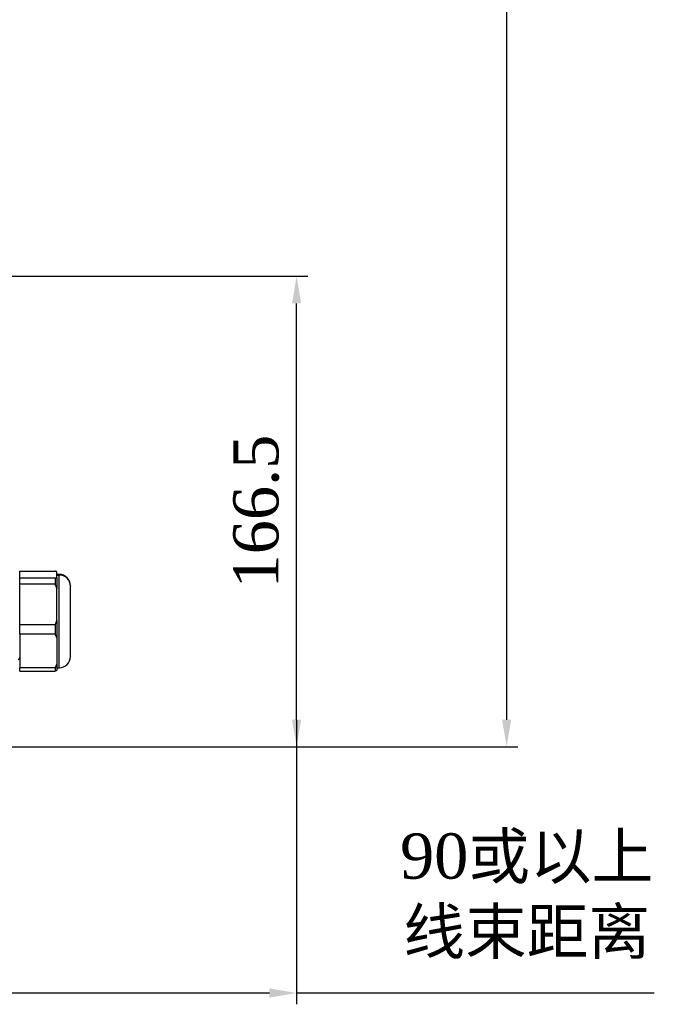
# Model space of a CAD drawing. Header units: millimetres. Extents: x 559 to 1365, y 424 to 1103.
# Tile 46 of 78: x 942 to 999, y 751 to 838. Entities that reach past the tile are written whole.
import ezdxf

# ---------------------------------------------------------------- set-up
doc = ezdxf.new("R2010")
doc.units = ezdxf.units.MM
doc.header["$PDSIZE"] = -1
doc.layers.add('C7线性', color=7, linetype='Continuous')
doc.styles.get("Standard").update_dxf_attribs({"font": 'times.ttf'})
doc.dimstyles.new('副本 (2) (3) ISO-25', dxfattribs={"dimtxt": 5, "dimasz": 2.4, "dimexe": 1, "dimexo": 0, "dimgap": 1.524, "dimtad": 1, "dimtoh": 1, "dimdec": 1, "dimlfac": 4, "dimdsep": 46, "dimtxsty": 'Standard', "dimcen": 2.5, "dimazin": 2, "dimtfac": 1, "dimtdec": 3, "dimtmove": 0, "dimatfit": 3, "dimfxl": 1, "dimtzin": 0, "dimarcsym": 0})

# ---------------------------------------------------------------- blocks, each defined once
blk = doc.blocks.new('*D134')
at = {"layer": 'C7线性', "color": 0, "lineweight": -2}
for p, q in [((859.277, 924.682), (986.586, 924.682)), ((985.586, 922.282), (985.586, 776.037)), ((938.873, 773.637), (986.586, 773.637))]:
    blk.add_line(p, q, dxfattribs=at)
at = {"layer": 'C7线性', "color": 0}
for points in [[(985.986, 922.282), (985.186, 922.282), (985.586, 924.682)], [(985.186, 776.037), (985.986, 776.037), (985.586, 773.637)]]:
    blk.add_solid(points, dxfattribs=at)
at = {"layer": 'Defpoints', "color": 0}
for p in [(859.277, 924.682), (938.873, 773.637), (985.586, 773.637)]:
    blk.add_point(p, dxfattribs=at)
at = {"layer": 'C7线性', "color": 0, "insert": (978.789, 849.16), "char_height": 4, "attachment_point": 2, "rotation": 90}
blk.add_mtext('{\\fSimSun|b0|i0|c134|p18;最大值b}', dxfattribs=at)
blk = doc.blocks.new('*D135')
at = {"layer": 'C7线性', "color": 0, "lineweight": -2}
for p, q in [((966.998, 776.037), (966.998, 750.867)), ((938.873, 774.762), (938.873, 750.867)), ((964.598, 751.867), (941.273, 751.867)), ((974.542, 751.867), (966.998, 751.867)), ((998.655, 751.867), (974.542, 751.867))]:
    blk.add_line(p, q, dxfattribs=at)
at = {"layer": 'C7线性', "color": 0}
for points in [[(941.273, 752.267), (941.273, 751.467), (938.873, 751.867)], [(964.598, 751.467), (964.598, 752.267), (966.998, 751.867)]]:
    blk.add_solid(points, dxfattribs=at)
at = {"layer": 'Defpoints', "color": 0}
for p in [(966.998, 776.037), (938.873, 774.762), (938.873, 751.867)]:
    blk.add_point(p, dxfattribs=at)
at = {"layer": 'C7线性', "color": 0, "insert": (987.36, 765.98), "char_height": 4, "attachment_point": 2}
blk.add_mtext('90{\\f宋体|b0|i0|c134|p2;或以上\\P线束距离}', dxfattribs=at)
blk = doc.blocks.new('*D136')
at = {"layer": 'C7线性', "color": 0, "lineweight": -2}
for p, q in [((938.873, 815.262), (967.998, 815.262)), ((966.998, 776.037), (966.998, 812.862)), ((938.873, 773.637), (967.998, 773.637))]:
    blk.add_line(p, q, dxfattribs=at)
at = {"layer": 'C7线性', "color": 0}
for points in [[(967.398, 812.862), (966.598, 812.862), (966.998, 815.262)], [(966.598, 776.037), (967.398, 776.037), (966.998, 773.637)]]:
    blk.add_solid(points, dxfattribs=at)
at = {"layer": 'Defpoints', "color": 0}
for p in [(938.873, 815.262), (966.998, 815.262), (938.873, 773.637)]:
    blk.add_point(p, dxfattribs=at)
at = {"layer": 'C7线性', "color": 0, "insert": (961.393, 794.449), "char_height": 4, "attachment_point": 2, "rotation": 90}
blk.add_mtext('166.5', dxfattribs=at)

msp = doc.modelspace()

# ---------------------------------------------------------------- linework, layer by layer
at = {"color": 7, "linetype": 'Continuous', "lineweight": 25}
for p, q in [((942.4977, 789.1836), (945.6352, 789.1836)), ((942.4977, 788.5525), (942.4977, 789.1836)), ((945.7977, 788.6224), (945.7977, 789.1137)), ((945.6352, 788.5525), (942.4977, 788.5525)), ((942.4977, 788.0303), (942.4977, 788.5525)), ((945.6352, 788.5525), (945.6352, 788.0303)), ((945.9977, 788.8867), (945.7977, 788.8867)), ((945.7977, 788.8311), (945.9977, 788.8311)), ((945.7977, 788.6224), (945.7977, 787.6306)), ((945.6352, 788.0303), (942.4977, 788.0303)), ((942.4977, 784.4197), (942.4977, 788.0303)), ((945.7977, 784.8194), (945.7977, 787.6306)), ((946.9977, 787.8867), (946.9977, 787.8445)), ((946.9977, 781.6367), (946.9977, 787.8445)), ((945.7977, 784.8194), (945.7977, 783.2785)), ((945.6352, 784.4197), (942.4977, 784.4197)), ((942.4977, 783.6084), (942.4977, 784.4197)), ((945.6352, 784.4197), (945.6352, 783.6084)), ((945.6352, 783.6084), (942.4977, 783.6084)), ((942.4977, 783.6084), (942.4977, 780.6288)), ((945.7977, 783.2785), (945.7977, 780.9587)), ((945.6352, 780.6288), (942.4977, 780.6288)), ((942.4977, 780.3397), (942.4977, 780.6288)), ((942.4977, 780.3397), (945.6352, 780.3397)), ((945.6352, 780.6288), (945.6352, 780.3397)), ((945.7977, 780.9587), (945.7977, 780.4096)), ((945.7977, 780.6367), (945.9977, 780.6367))]:
    msp.add_line(p, q, dxfattribs=at)
at = {"color": 8, "linetype": 'Continuous', "lineweight": 25}
for p in [(945.9977, 788.8867), (945.9977, 780.6367)]:
    msp.add_line(p, (945.9977, 788.8311), dxfattribs=at)
at = {"color": 7, "linetype": 'Continuous', "lineweight": 25}
for centre, radius, start, end in [((945.9977, 787.8867), 1, 0, 90), ((946.0044, 787.8378), 0.9933, 0.391386, 90.38611), ((945.9977, 781.6367), 1, 270, 360)]:
    msp.add_arc(centre, radius, start, end, dxfattribs=at)
for points, knots in [([(945.7977, 789.1137), (945.7698, 789.1267), (945.7193, 789.1502), (945.6613, 789.1733), (945.6352, 789.1836)], [0, 0, 0, 0, 0.5516792, 1, 1, 1, 1]), ([(945.6352, 788.5525), (945.6681, 788.5656), (945.7259, 788.5887), (945.7761, 788.6122), (945.7977, 788.6224)], [0, 0, 0, 0, 0.5683719, 1, 1, 1, 1]), ([(945.7977, 787.6306), (945.7698, 787.7048), (945.7193, 787.8393), (945.6613, 787.9712), (945.6352, 788.0303)], [0, 0, 0, 0, 0.5516792, 1, 1, 1, 1]), ([(945.6352, 784.4197), (945.6681, 784.4947), (945.7259, 784.6267), (945.7761, 784.7613), (945.7977, 784.8194)], [0, 0, 0, 0, 0.5683719, 1, 1, 1, 1]), ([(945.7977, 783.2785), (945.7698, 783.3397), (945.7193, 783.4508), (945.6613, 783.5596), (945.6352, 783.6084)], [0, 0, 0, 0, 0.5516792, 1, 1, 1, 1]), ([(942.3825, 781.3375), (942.4022, 781.3716), (942.4406, 781.438), (942.479, 781.5045), (942.4977, 781.5369)], [0, 0, 0, 0, 0.5131763, 1, 1, 1, 1]), ([(945.6352, 780.6288), (945.6681, 780.6907), (945.7259, 780.7996), (945.7761, 780.9107), (945.7977, 780.9587)], [0, 0, 0, 0, 0.5683719, 1, 1, 1, 1]), ([(945.7977, 780.4096), (945.7698, 780.3966), (945.7193, 780.3731), (945.6613, 780.3501), (945.6352, 780.3397)], [0, 0, 0, 0, 0.5516792, 1, 1, 1, 1])]:
    msp.add_open_spline(points, degree=3, knots=knots, dxfattribs=at)

# ---------------------------------------------------------------- dimensions: what is measured, and where the dimension line sits
at = {"layer": 'C7线性', "color": 7}
for base, p1, p2, text, override, picture, middle in [((985.5863, 773.6367), (859.277, 924.6824), (938.8727, 773.6367), '{\\fSimSun|b0|i0|c134|p18;最大值b}', {"dimtxt": 4, "dimpost": '<>', "dimtvp": 0.1}, '*D134', (985.5863, 849.1596)), ((966.9977, 815.2617), (938.8727, 773.6367), (938.8727, 815.2617), '166.5', {"dimtxt": 4, "dimgap": 1.524, "dimtad": 1, "dimdec": 1, "dimlfac": 4, "dimpost": '<>', "dimse1": 0, "dimse2": 0, "dimsd1": 0, "dimsd2": 0, "dimtofl": 1, "dimtvp": 0.1}, '*D136', (966.9977, 794.4492))]:
    dim = msp.add_linear_dim(base=base, p1=p1, p2=p2, angle=90, text=text, dimstyle='副本 (2) (3) ISO-25', override=override, dxfattribs=at)
    dim.commit()
    dim.dimension.update_dxf_attribs({"geometry": picture, "text_midpoint": middle, "dimtype": 160})
dim = msp.add_linear_dim(base=(938.8727, 751.8673), p1=(966.9977, 776.0367), p2=(938.8727, 774.7617), text='90{\\f宋体|b0|i0|c134|p2;或以上\\P线束距离}', dimstyle='副本 (2) (3) ISO-25', override={"dimtxt": 4, "dimpost": '<>', "dimtvp": 0.1}, dxfattribs=at)
dim.commit()
dim.dimension.update_dxf_attribs({"geometry": '*D135', "text_midpoint": (987.3603, 751.8673), "dimtype": 160})

doc.saveas('drawing.dxf')
